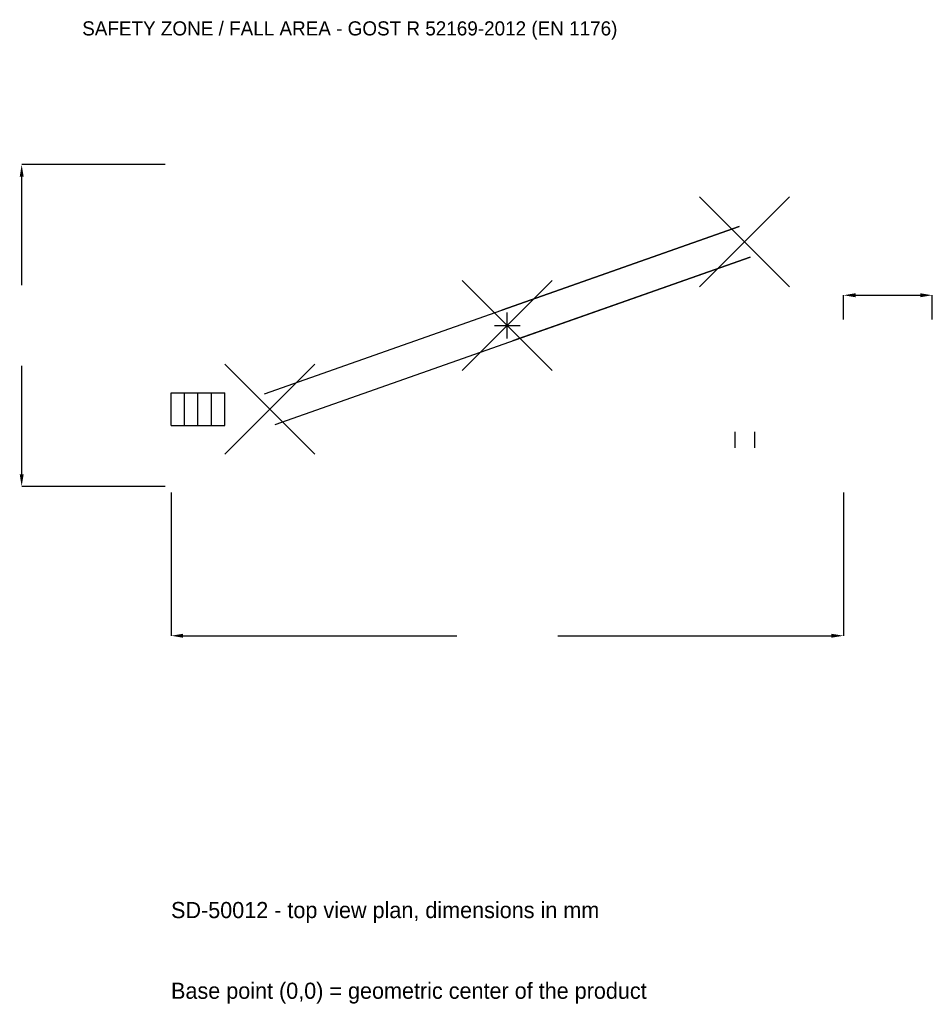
# Model space of a CAD drawing. Extents: x -10151 to 8850, y -14135 to 6368.
import ezdxf

# ---------------------------------------------------------------- set-up
doc = ezdxf.new("R2010")
doc.units = 0
for name, color, linetype in [('GP_MAF_zona_bezopasnosti', 1, 'Continuous'), ('ZSK_DANNYE', 3, 'Continuous'), ('ZSK_KONTUR', 7, 'Continuous'), ('ZSK_RAZMERY', 8, 'Continuous')]:
    doc.layers.add(name, color=color, linetype=linetype)
doc.dimstyles.new('ORION', dxfattribs={"dimtxt": 420, "dimasz": 252, "dimexe": 1.25, "dimexo": 126, "dimtad": 1, "dimcen": 2.5, "dimazin": 3, "dimtfac": 1, "dimtmove": 0, "dimatfit": 3})

# ---------------------------------------------------------------- blocks, each defined once
blk = doc.blocks.new('_CLOSEDFILLED')
at = {"color": 0, "linetype": 'BYBLOCK'}
blk.add_solid([(-1, 0.164), (0, 0), (-1, -0.164)], dxfattribs=at)
blk = doc.blocks.new('*D1')
for p, q in [((-7000, -3476), (-7000, -6460)), ((7000, -3476), (7000, -6460)), ((-6748, -6460), (-1050, -6460)), ((1050, -6460), (6748, -6460))]:
    blk.add_line(p, q)
at = {"layer": 'Defpoints'}
for p in [(-7000, -3350), (7000, -3350), (-7000, -6460)]:
    blk.add_point(p, dxfattribs=at)
at = {"layer": 'ZSK_RAZMERY', "xscale": 252, "yscale": 252, "rotation": 180}
blk.add_blockref('_CLOSEDFILLED', (-7000, -6460), dxfattribs=at)
at = {"layer": 'ZSK_RAZMERY', "xscale": 252, "yscale": 252}
blk.add_blockref('_CLOSEDFILLED', (7000, -6460), dxfattribs=at)
blk = doc.blocks.new('*D2')
for p, q in [((-7126, 3350), (-10110, 3350)), ((-10110, 840), (-10110, 3098)), ((-10110, -3098), (-10110, -840)), ((-7126, -3350), (-10110, -3350))]:
    blk.add_line(p, q)
at = {"layer": 'Defpoints'}
for p in [(-7000, 3350), (-10110, -3350), (-7000, -3350)]:
    blk.add_point(p, dxfattribs=at)
at = {"layer": 'ZSK_RAZMERY', "xscale": 252, "yscale": 252}
for p, rotation in [((-10110, 3350), 90), ((-10110, -3350), 270)]:
    blk.add_blockref('_CLOSEDFILLED', p, dxfattribs=dict(at, rotation=rotation))
blk = doc.blocks.new('*D3')
for p, q in [((7000, 126), (7000, 630)), ((7252, 630), (8598, 630)), ((8850, 126), (8850, 630))]:
    blk.add_line(p, q)
at = {"layer": 'Defpoints'}
for p in [(7000, 630), (7000, 0), (8850, 0)]:
    blk.add_point(p, dxfattribs=at)
at = {"layer": 'ZSK_RAZMERY', "xscale": 252, "yscale": 252, "rotation": 180}
blk.add_blockref('_CLOSEDFILLED', (7000, 630), dxfattribs=at)
at = {"layer": 'ZSK_RAZMERY', "xscale": 252, "yscale": 252}
blk.add_blockref('_CLOSEDFILLED', (8850, 630), dxfattribs=at)
blk = doc.blocks.new('B1')
at = {"layer": 'ZSK_KONTUR'}
for p, q in [((4004, 804), (5880, 2680)), ((4004, 2680), (5880, 804)), ((-5054.259, -1423.526), (4829.741, 2060.474)), ((4829.741, 2060.474), (-112.259, 318.474)), ((-4829.741, -2060.474), (5054.259, 1423.526)), ((5054.259, 1423.526), (112.259, -318.474)), ((-938, -938), (938, 938)), ((-938, 938), (938, -938)), ((-5880, -2680), (-4004, -804)), ((-5880, -804), (-4004, -2680)), ((-7000, -1404.32), (-5880, -1404.32)), ((-7000, -2079.68), (-7000, -1404.32)), ((-6720, -2079.68), (-6720, -1404.32)), ((-6440, -2079.68), (-6440, -1404.32)), ((-6160, -2079.68), (-6160, -1404.32)), ((-5880, -2079.68), (-5880, -1404.32)), ((-7000, -2079.68), (-5880, -2079.68)), ((4739.392, -2211), (4739.392, -2548.68)), ((5144.608, -2211), (5144.608, -2548.68))]:
    blk.add_line(p, q, dxfattribs=at)
at = {"layer": 'ZSK_RAZMERY'}
for p, q in [((0, -268), (0, 268)), ((-268, 0), (268, 0))]:
    blk.add_line(p, q, dxfattribs=at)
at = {"layer": 'GP_MAF_zona_bezopasnosti', "color": 1}
blk.add_text('SAFETY ZONE / FALL AREA - GOST R 52169-2012 (EN 1176)', height=294, dxfattribs=at).set_placement((-8850, 6040))
at = {"layer": 'ZSK_RAZMERY'}
dim = blk.add_linear_dim(base=(-10110, -3350), p1=(-7000, -3350), p2=(-7000, 3350), angle=90, dimstyle='ORION', dxfattribs=at)
dim.commit()
dim.dimension.update_dxf_attribs({"geometry": '*D2', "text_midpoint": (-10110, 0)})
for base, p1, p2, picture, middle in [((7000, 630), (7000, 0), (8850, 0), '*D3', (7925, 840.625)), ((-7000, -6460), (-7000, -3350), (7000, -3350), '*D1', (0, -6460))]:
    dim = blk.add_linear_dim(base=base, p1=p1, p2=p2, dimstyle='ORION', dxfattribs=at)
    dim.commit()
    dim.dimension.update_dxf_attribs({"geometry": picture, "text_midpoint": middle})

msp = doc.modelspace()

# ---------------------------------------------------------------- block references
msp.add_blockref('B1', (0, 0))

# ---------------------------------------------------------------- texts
at = {"layer": 'ZSK_DANNYE', "color": 3}
msp.add_text('SD-50012 - top view plan, dimensions in mm', height=336, dxfattribs=at).set_placement((-7000, -12340))
at = {"layer": 'ZSK_DANNYE', "color": 7}
msp.add_text('Base point (0,0) = geometric center of the product', height=336, dxfattribs=at).set_placement((-7000, -14020))

doc.saveas('drawing.dxf')
